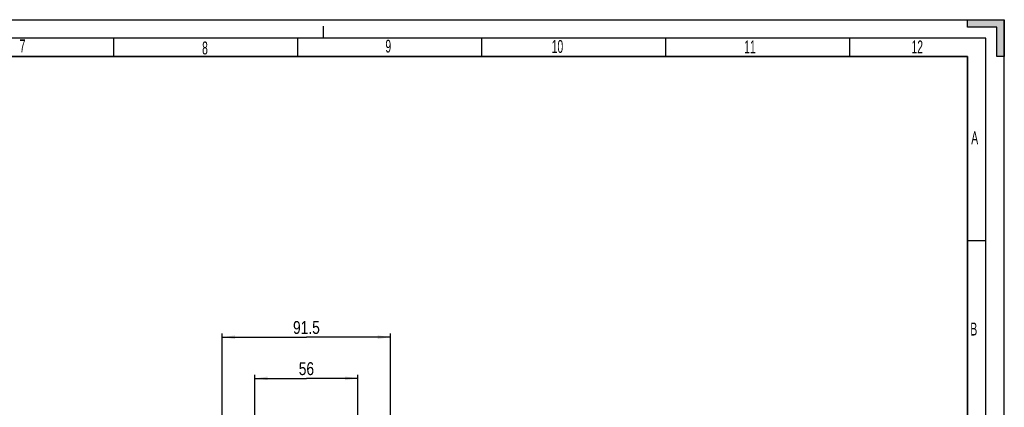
# Model space of a CAD drawing. Header units: millimetres. Extents: x 0 to 594, y 0 to 420.
# Tile 38 of 38: x 326 to 594, y 315 to 420. Entities that reach past the tile are written whole.
import ezdxf

# ---------------------------------------------------------------- set-up
doc = ezdxf.new("R2010")
doc.units = ezdxf.units.MM
doc.header["$LTSCALE"] = 32.67
doc.linetypes.add('DASHED', pattern=[0.2, 0.1, -0.1])
doc.layers.get('0').update_dxf_attribs({"linetype": 'CONTINUOUS'})
doc.styles.get("Standard").update_dxf_attribs({"font": 'txt', "width": 0.8})
doc.styles.add('TEXTSTYLE_2', font='txt', dxfattribs={"width": 0.6})
doc.dimstyles.new('DIMSTYLE_1', dxfattribs={"dimtxt": 3.5, "dimasz": 3.5, "dimexe": 1, "dimexo": 0, "dimgap": 0.875, "dimtad": 1, "dimlfac": 2, "dimdsep": 46, "dimtxsty": 'STANDARD', "dimblk": '_FILLED', "dimblk1": '_FILLED', "dimblk2": '_FILLED', "dimcen": 0.09, "dimclrt": 5, "dimadec": 0, "dimazin": 0, "dimtp": 0.01, "dimtm": 0.01, "dimtfac": 1, "dimtofl": 0, "dimtmove": 0, "dimatfit": 3, "dimldrblk": '_FILLED', "dimfxl": 1, "dimtolj": 1, "dimarcsym": 0})
doc.dimstyles.new('DIMSTYLE_2', dxfattribs={"dimtxt": 3.5, "dimasz": 3.5, "dimexe": 1, "dimexo": 0, "dimgap": 0.875, "dimtad": 1, "dimdec": 1, "dimlfac": 2, "dimdsep": 46, "dimtxsty": 'STANDARD', "dimblk": '_FILLED', "dimblk1": '_FILLED', "dimblk2": '_FILLED', "dimcen": 0.09, "dimclrt": 5, "dimadec": 0, "dimazin": 0, "dimtp": 0.01, "dimtm": 0.01, "dimtfac": 1, "dimtdec": 1, "dimtofl": 0, "dimtmove": 0, "dimatfit": 3, "dimldrblk": '_FILLED', "dimfxl": 1, "dimtolj": 1, "dimarcsym": 0})

# ---------------------------------------------------------------- blocks, each defined once
blk = doc.blocks.new('_FILLED')
at = {"color": 0, "linetype": 'BYBLOCK'}
blk.add_solid([(0, 0), (-1, 0.143), (-1, -0.143)], dxfattribs=at)
blk = doc.blocks.new('*D7')
at = {"color": 2, "linetype": 'CONTINUOUS'}
for p, q in [((381.48, 289.31), (381.48, 334.74)), ((427.24, 289.55), (427.24, 334.74)), ((381.48, 333.74), (404.36, 333.74)), ((427.24, 333.74), (404.36, 333.74))]:
    blk.add_line(p, q, dxfattribs=at)
at = {"color": 2, "linetype": 'CONTINUOUS', "xscale": 3.5, "yscale": 3.5, "zscale": 3.5, "rotation": 180}
blk.add_blockref('_FILLED', (381.48, 333.74), dxfattribs=at)
at = {"color": 2, "linetype": 'CONTINUOUS', "xscale": 3.5, "yscale": 3.5, "zscale": 3.5}
blk.add_blockref('_FILLED', (427.24, 333.74), dxfattribs=at)
at = {"color": 5, "linetype": 'CONTINUOUS', "insert": (404.36, 338.12), "char_height": 3.5, "width": 11.2, "attachment_point": 2, "line_spacing_factor": 0.9}
blk.add_mtext('91.5', dxfattribs=at)
blk = doc.blocks.new('*D8')
at = {"color": 2, "linetype": 'CONTINUOUS'}
for p, q in [((390.36, 299.64), (390.36, 323.55)), ((390.36, 322.55), (404.36, 322.55)), ((418.36, 322.55), (404.36, 322.55)), ((418.36, 299.64), (418.36, 323.55))]:
    blk.add_line(p, q, dxfattribs=at)
at = {"color": 2, "linetype": 'CONTINUOUS', "xscale": 3.5, "yscale": 3.5, "zscale": 3.5, "rotation": 180}
blk.add_blockref('_FILLED', (390.36, 322.55), dxfattribs=at)
at = {"color": 2, "linetype": 'CONTINUOUS', "xscale": 3.5, "yscale": 3.5, "zscale": 3.5}
blk.add_blockref('_FILLED', (418.36, 322.55), dxfattribs=at)
at = {"color": 5, "linetype": 'CONTINUOUS', "insert": (404.36, 326.93), "char_height": 3.5, "width": 5.6, "attachment_point": 2, "line_spacing_factor": 0.9}
blk.add_mtext('56', dxfattribs=at)

msp = doc.modelspace()

# ---------------------------------------------------------------- hatches: boundary and pattern name
at = {"linetype": 'CONTINUOUS'}
msp.add_hatch(color=2, dxfattribs=at).paths.add_polyline_path([(592, 410), (592, 418), (584, 418), (584, 420), (594, 420), (594, 410)])

# ---------------------------------------------------------------- linework, layer by layer
at = {"color": 7, "linetype": 'CONTINUOUS'}
for p, q in [((0, 420), (594, 420)), ((584, 420), (594, 420)), ((584, 418), (584, 420)), ((592, 418), (584, 418)), ((592, 410), (592, 418)), ((594, 420), (594, 410)), ((594, 0), (594, 420)), ((352, 410), (352, 415)), ((402, 410), (402, 415)), ((452, 410), (452, 415)), ((502, 410), (502, 415)), ((552, 410), (552, 415)), ((594, 410), (592, 410)), ((584, 360), (589, 360))]:
    msp.add_line(p, q, dxfattribs=at)
at = {"color": 7, "linetype": 'DASHED'}
msp.add_line((409, 415), (409, 420), dxfattribs=at)
at = {"color": 2, "linetype": 'CONTINUOUS'}
for p, q in [((589, 415), (15, 415)), ((589, 5), (589, 415))]:
    msp.add_line(p, q, dxfattribs=at)
at = {"color": 7, "linetype": 'CONTINUOUS', "const_width": 0.5}
for points in [[(20, 410), (584, 410)], [(584, 410), (584, 10)]]:
    msp.add_lwpolyline(points, dxfattribs=at)

# ---------------------------------------------------------------- texts
at = {"color": 5, "linetype": 'CONTINUOUS', "char_height": 3.5, "attachment_point": 1, "line_spacing_factor": 0.9, "style": 'TEXTSTYLE_2'}
for s, insert, width in [('7', (326.4303, 414.6209), 2.1), ('8', (376.0158, 414.0738), 2.1), ('9', (425.8188, 414.5609), 2.1), ('10', (471.0135, 414.4711), 4.2), ('11', (523.3212, 414.3494), 4.2), ('12', (568.7856, 414.3685), 4.2), ('A', (585.02, 389.6746), 2.1), ('B', (584.7697, 337.6943), 2.1)]:
    msp.add_mtext(s, dxfattribs=dict(at, insert=insert, width=width))

# ---------------------------------------------------------------- dimensions: what is measured, and where the dimension line sits
at = {"color": 2, "linetype": 'CONTINUOUS'}
for base, p1, p2, dimstyle, picture, middle in [((427.2399, 333.7439), (381.4804, 289.3125), (427.2399, 289.5549), 'DIMSTYLE_2', '*D7', (404.3601, 333.7439)), ((418.3633, 322.5534), (390.3633, 299.6393), (418.3633, 299.6393), 'DIMSTYLE_1', '*D8', (404.3633, 322.5534))]:
    dim = msp.add_linear_dim(base=base, p1=p1, p2=p2, dimstyle=dimstyle, dxfattribs=at)
    dim.commit()
    dim.dimension.update_dxf_attribs({"geometry": picture, "text_midpoint": middle, "dimtype": 160})

doc.saveas('drawing.dxf')
